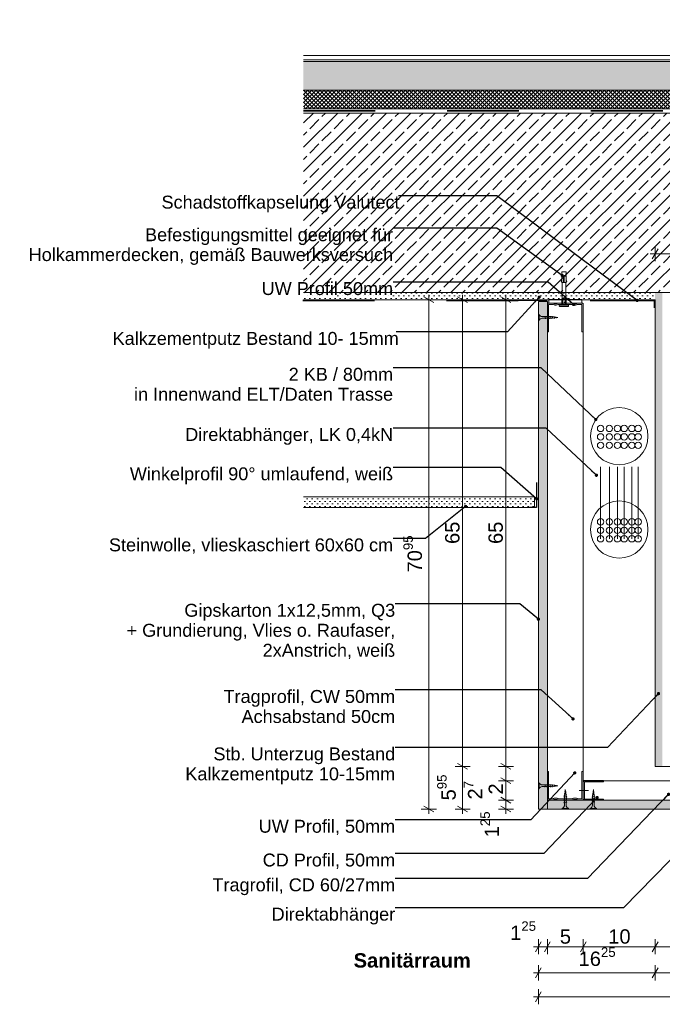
# Model space of a CAD drawing. Header units: metres. Extents: x -0.7 to 35.4, y 5.7 to 9.1.
# Tile 24 of 47: x 17.2 to 18.1, y 5.8 to 7.1. Entities that reach past the tile are written whole.
import ezdxf

# ---------------------------------------------------------------- set-up
doc = ezdxf.new("R2010")
doc.units = ezdxf.units.M
doc.header["$MEASUREMENT"] = 0
for name, pattern in [('Punktlinie eng', [0.0075, 0.0025, -0.005]), ('Strichlinie eng', [0.023, 0.015, -0.008]), ('VERDECKT', [0.005625, 0.00375, -0.001875]), ('Wipeout_Contour', [1, 0, -1])]:
    doc.linetypes.add(name, pattern=pattern)
for name, color, linetype in [('152 - Bemaßung_ Beschriftung.Ausbau', 7, 'Continuous'), ('301 - Elemente.Linie', 7, 'Continuous'), ('603 - Struktur.Bodenplatte_ Decke Roh', 7, 'Continuous'), ('608 - Struktur.Träger', 7, 'Continuous'), ('650 - Abdeckung.Fußboden Aufbau', 7, 'Continuous'), ('653 - Abdeckung.TB Verkofferung', 7, 'Continuous'), ('Neubau_152 - Bemaßung_ Beschriftung.Ausbau', 7, 'Continuous'), ('Neubau_301 - Elemente.Linie', 7, 'Continuous'), ('Neubau_651 - Abdeckung.Decke abgehängt_ bekleidet', 7, 'Continuous'), ('Neubau_653 - Abdeckung.TB Verkofferung', 7, 'Continuous'), ('Neubau_660 - Unterkonstruktion.Trockenbau', 7, 'Continuous')]:
    doc.layers.add(name, color=color, linetype=linetype)
doc.styles.add('ERSTELLTER_STIL_1', font='txt')
doc.styles.add('ERSTELLTER_STIL_2', font='txt')
doc.dimstyles.new('ERSTELLTER_STIL__1', dxfattribs={"dimtxt": 0.02, "dimasz": 0.01064, "dimexe": 0.18, "dimexo": 0.0625, "dimgap": 0, "dimtad": 1, "dimtih": 1, "dimtoh": 1, "dimzin": 0, "dimdsep": 46, "dimtxsty": 'ERSTELLTER_STIL_1', "dimblk": 'ARROWHEAD_2', "dimblk1": 'ARROWHEAD_2', "dimblk2": 'ARROWHEAD_2', "dimcen": 0.09, "dimse1": 1, "dimse2": 1, "dimclrd": 7, "dimclre": 7, "dimclrt": 7, "dimazin": 0, "dimtfac": 1, "dimtdec": 4, "dimtmove": 0, "dimatfit": 3, "dimfxl": 1, "dimtolj": 1, "dimtzin": 0, "dimarcsym": 0})
doc.dimstyles.new('ERSTELLTER_STIL__2', dxfattribs={"dimtxt": 0.02, "dimasz": 0.01064, "dimexe": 0.18, "dimexo": 0.0625, "dimgap": 0, "dimtad": 1, "dimzin": 0, "dimdsep": 46, "dimtxsty": 'ERSTELLTER_STIL_1', "dimblk": 'ARROWHEAD_2', "dimblk1": 'ARROWHEAD_2', "dimblk2": 'ARROWHEAD_2', "dimcen": 0.09, "dimse1": 1, "dimse2": 1, "dimclrd": 7, "dimclre": 7, "dimclrt": 7, "dimazin": 0, "dimtfac": 1, "dimtdec": 4, "dimtmove": 0, "dimatfit": 3, "dimfxl": 1, "dimtolj": 1, "dimtzin": 0, "dimarcsym": 0})
doc.dimstyles.new('ERSTELLTER_STIL__3', dxfattribs={"dimtxt": 0.18, "dimasz": 0.00912, "dimexe": 0.18, "dimexo": 0.0625, "dimgap": 0, "dimtad": 0, "dimtih": 1, "dimtoh": 1, "dimdec": 4, "dimzin": 0, "dimdsep": 46, "dimcen": 0.09, "dimadec": 0, "dimazin": 0, "dimtfac": 1, "dimtdec": 4, "dimtmove": 0, "dimatfit": 3, "dimldrblk": 'ARROWHEAD_11', "dimfxl": 1, "dimtolj": 1, "dimtzin": 0, "dimarcsym": 0})
pattern_1 = [(45, (12.8633893, 0.4), (-0.003535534, 0.003535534), [0, -0.005])]

# ---------------------------------------------------------------- blocks, each defined once
blk = doc.blocks.new('*D125', base_point=(12.8634, 0.4))
at = {"layer": '152 - Bemaßung_ Beschriftung.Ausbau', "color": 7, "linetype": 'Continuous', "lineweight": 5}
for p, q in [((18.0534, 6.8085), (18.0534, 6.8295)), ((18.2734, 6.8085), (18.2734, 6.8295)), ((18.0465, 6.819), (18.0534, 6.819)), ((18.0574, 6.826), (18.0493, 6.812)), ((18.0534, 6.819), (18.2734, 6.819)), ((18.2774, 6.826), (18.2693, 6.812))]:
    blk.add_line(p, q, dxfattribs=at)
at = {"color": 254, "linetype": 'Wipeout_Contour', "lineweight": 0, "ltscale": 77.649195}
blk.add_wipeout([(18.1444, 6.8192), (18.1823, 6.8192), (18.1823, 6.8467), (18.1444, 6.8467)], dxfattribs=at).dxf.layer = '152 - Bemaßung_ Beschriftung.Ausbau'
at = {"layer": '152 - Bemaßung_ Beschriftung.Ausbau', "color": 7, "lineweight": 5, "insert": (18.1482, 6.823), "char_height": 0.02, "attachment_point": 7, "style": 'ERSTELLTER_STIL_1'}
blk.add_mtext('\\A1;{\\pql;\\fArial|b0|i0|c0|p38;22}', dxfattribs=at)
blk = doc.blocks.new('ARROWHEAD_2')
at = {"color": 0, "linetype": 'Continuous', "lineweight": 0}
for p, q in [((0, 0), (-1, 0)), ((-0.38, -0.66), (0.38, 0.66))]:
    blk.add_line(p, q, dxfattribs=at)
blk = doc.blocks.new('*D133', base_point=(12.8634, 0.4))
at = {"layer": '152 - Bemaßung_ Beschriftung.Ausbau', "color": 7, "linetype": 'Continuous', "lineweight": 5}
for p, q in [((17.8387, 6.062), (17.8527, 6.054)), ((17.8562, 6.058), (17.8352, 6.058)), ((17.8387, 6.0495), (17.8527, 6.0415)), ((17.8457, 6.0455), (17.8457, 6.058)), ((17.8562, 6.0455), (17.8352, 6.0455)), ((17.8457, 6.0387), (17.8457, 6.0455))]:
    blk.add_line(p, q, dxfattribs=at)
at = {"layer": '152 - Bemaßung_ Beschriftung.Ausbau', "color": 7, "lineweight": 5, "insert": (17.8419, 6.0062), "char_height": 0.02, "attachment_point": 7, "rotation": 90, "style": 'ERSTELLTER_STIL_1'}
blk.add_mtext('\\A1;{\\pql;\\fArial|b0|i0|c0|p38;1\\fArial|b0|i0|c0|p38;\\A1{\\H.66x;\\S25^  ;}}', dxfattribs=at)
blk = doc.blocks.new('*D134', base_point=(12.8634, 0.4))
at = {"layer": '152 - Bemaßung_ Beschriftung.Ausbau', "color": 7, "linetype": 'Continuous', "lineweight": 5}
for p, q in [((17.8387, 6.089), (17.8527, 6.081)), ((17.8562, 6.085), (17.8352, 6.085)), ((17.8457, 6.058), (17.8457, 6.085)), ((17.8387, 6.062), (17.8527, 6.054)), ((17.8562, 6.058), (17.8352, 6.058))]:
    blk.add_line(p, q, dxfattribs=at)
at = {"layer": '152 - Bemaßung_ Beschriftung.Ausbau', "color": 7, "lineweight": 5, "char_height": 0.02, "attachment_point": 7, "rotation": 90, "style": 'ERSTELLTER_STIL_1'}
for s, insert in [('\\A1;{\\pql;\\fArial|b0|i0|c0|p38;2\\fArial|b0|i0|c0|p38;\\A1{\\H.66x;\\S7^  ;}}', (17.8187, 6.0589)), ('\\A1;{\\pql;\\fArial|b0|i0|c0|p38;2}', (17.8417, 6.0658))]:
    blk.add_mtext(s, dxfattribs=dict(at, insert=insert))
blk = doc.blocks.new('*D135', base_point=(12.8634, 0.4))
at = {"layer": '152 - Bemaßung_ Beschriftung.Ausbau', "color": 7, "linetype": 'Continuous', "lineweight": 5}
for p, q in [((17.8562, 6.105), (17.8352, 6.105)), ((17.8387, 6.109), (17.8527, 6.101)), ((17.8457, 6.085), (17.8457, 6.105)), ((17.8387, 6.089), (17.8527, 6.081)), ((17.8562, 6.085), (17.8352, 6.085))]:
    blk.add_line(p, q, dxfattribs=at)
blk = doc.blocks.new('*D136', base_point=(12.8634, 0.4))
at = {"layer": '152 - Bemaßung_ Beschriftung.Ausbau', "color": 7, "linetype": 'Continuous', "lineweight": 5}
for p, q in [((17.8457, 6.755), (17.8457, 6.7618)), ((17.8562, 6.755), (17.8352, 6.755)), ((17.8527, 6.751), (17.8387, 6.759)), ((17.8457, 6.105), (17.8457, 6.755)), ((17.8562, 6.105), (17.8352, 6.105)), ((17.8387, 6.109), (17.8527, 6.101))]:
    blk.add_line(p, q, dxfattribs=at)
at = {"layer": '152 - Bemaßung_ Beschriftung.Ausbau', "color": 7, "lineweight": 5, "insert": (17.8417, 6.4148), "char_height": 0.02, "attachment_point": 7, "rotation": 90, "style": 'ERSTELLTER_STIL_1'}
blk.add_mtext('\\A1;{\\pql;\\fArial|b0|i0|c0|p38;65}', dxfattribs=at)
blk = doc.blocks.new('*D137', base_point=(12.8634, 0.4))
at = {"layer": '152 - Bemaßung_ Beschriftung.Ausbau', "color": 7, "linetype": 'Continuous', "lineweight": 5}
for p, q in [((17.7959, 6.105), (17.7749, 6.105)), ((17.7784, 6.109), (17.7924, 6.101)), ((17.7854, 6.0455), (17.7854, 6.105)), ((17.7784, 6.0495), (17.7924, 6.0415)), ((17.7959, 6.0455), (17.7749, 6.0455)), ((17.7854, 6.0387), (17.7854, 6.0455))]:
    blk.add_line(p, q, dxfattribs=at)
at = {"layer": '152 - Bemaßung_ Beschriftung.Ausbau', "color": 7, "lineweight": 5, "insert": (17.7817, 6.0576), "char_height": 0.02, "attachment_point": 7, "rotation": 90, "style": 'ERSTELLTER_STIL_1'}
blk.add_mtext('\\A1;{\\pql;\\fArial|b0|i0|c0|p38;5\\fArial|b0|i0|c0|p38;\\A1{\\H.66x;\\S95^  ;}}', dxfattribs=at)
blk = doc.blocks.new('*D138', base_point=(12.8634, 0.4))
at = {"layer": '152 - Bemaßung_ Beschriftung.Ausbau', "color": 7, "linetype": 'Continuous', "lineweight": 5}
for p, q in [((17.7854, 6.755), (17.7854, 6.7618)), ((17.7959, 6.755), (17.7749, 6.755)), ((17.7924, 6.751), (17.7784, 6.759)), ((17.7854, 6.105), (17.7854, 6.755)), ((17.7959, 6.105), (17.7749, 6.105)), ((17.7784, 6.109), (17.7924, 6.101))]:
    blk.add_line(p, q, dxfattribs=at)
at = {"layer": '152 - Bemaßung_ Beschriftung.Ausbau', "color": 7, "lineweight": 5, "insert": (17.7814, 6.4148), "char_height": 0.02, "attachment_point": 7, "rotation": 90, "style": 'ERSTELLTER_STIL_1'}
blk.add_mtext('\\A1;{\\pql;\\fArial|b0|i0|c0|p38;65}', dxfattribs=at)
blk = doc.blocks.new('*D139', base_point=(12.8634, 0.4))
at = {"layer": '152 - Bemaßung_ Beschriftung.Ausbau', "color": 7, "linetype": 'Continuous', "lineweight": 5}
for p, q in [((17.7384, 6.755), (17.7384, 6.7618)), ((17.7489, 6.755), (17.7279, 6.755)), ((17.7454, 6.751), (17.7314, 6.759)), ((17.7384, 6.0455), (17.7384, 6.755)), ((17.7314, 6.0495), (17.7454, 6.0415)), ((17.7489, 6.0455), (17.7279, 6.0455)), ((17.7384, 6.0387), (17.7384, 6.0455))]:
    blk.add_line(p, q, dxfattribs=at)
at = {"layer": '152 - Bemaßung_ Beschriftung.Ausbau', "color": 7, "lineweight": 5, "insert": (17.7347, 6.3751), "char_height": 0.02, "attachment_point": 7, "rotation": 90, "style": 'ERSTELLTER_STIL_1'}
blk.add_mtext('\\A1;{\\pql;\\fArial|b0|i0|c0|p38;70\\fArial|b0|i0|c0|p38;\\A1{\\H.66x;\\S95^  ;}}', dxfattribs=at)
blk = doc.blocks.new('*D140', base_point=(12.8634, 0.4))
at = {"layer": '152 - Bemaßung_ Beschriftung.Ausbau', "color": 7, "linetype": 'Continuous', "lineweight": 5}
for p, q in [((17.8949, 5.8608), (17.8868, 5.8468)), ((17.8909, 5.8433), (17.8909, 5.8643)), ((17.9074, 5.8608), (17.8993, 5.8468)), ((17.9034, 5.8433), (17.9034, 5.8643)), ((17.884, 5.8538), (17.8909, 5.8538)), ((17.8909, 5.8538), (17.9034, 5.8538))]:
    blk.add_line(p, q, dxfattribs=at)
at = {"layer": '152 - Bemaßung_ Beschriftung.Ausbau', "color": 7, "lineweight": 5, "insert": (17.8516, 5.8575), "char_height": 0.02, "attachment_point": 7, "style": 'ERSTELLTER_STIL_1'}
blk.add_mtext('\\A1;{\\pql;\\fArial|b0|i0|c0|p38;1\\fArial|b0|i0|c0|p38;\\A1{\\H.66x;\\S25^  ;}}', dxfattribs=at)
blk = doc.blocks.new('*D141', base_point=(12.8634, 0.4))
at = {"layer": '152 - Bemaßung_ Beschriftung.Ausbau', "color": 7, "linetype": 'Continuous', "lineweight": 5}
for p, q in [((17.9074, 5.8608), (17.8993, 5.8468)), ((17.9034, 5.8433), (17.9034, 5.8643)), ((17.9574, 5.8608), (17.9493, 5.8468)), ((17.9534, 5.8433), (17.9534, 5.8643)), ((17.9034, 5.8538), (17.9534, 5.8538))]:
    blk.add_line(p, q, dxfattribs=at)
at = {"layer": '152 - Bemaßung_ Beschriftung.Ausbau', "color": 7, "lineweight": 5, "insert": (17.9208, 5.8578), "char_height": 0.02, "attachment_point": 7, "style": 'ERSTELLTER_STIL_1'}
blk.add_mtext('\\A1;{\\pql;\\fArial|b0|i0|c0|p38;5}', dxfattribs=at)
blk = doc.blocks.new('*D142', base_point=(12.8634, 0.4))
at = {"layer": '152 - Bemaßung_ Beschriftung.Ausbau', "color": 7, "linetype": 'Continuous', "lineweight": 5}
for p, q in [((17.9574, 5.8608), (17.9493, 5.8468)), ((17.9534, 5.8433), (17.9534, 5.8643)), ((18.0574, 5.8608), (18.0493, 5.8468)), ((18.0534, 5.8433), (18.0534, 5.8643)), ((17.9534, 5.8538), (18.0534, 5.8538))]:
    blk.add_line(p, q, dxfattribs=at)
at = {"layer": '152 - Bemaßung_ Beschriftung.Ausbau', "color": 7, "lineweight": 5, "insert": (17.9882, 5.8578), "char_height": 0.02, "attachment_point": 7, "style": 'ERSTELLTER_STIL_1'}
blk.add_mtext('\\A1;{\\pql;\\fArial|b0|i0|c0|p38;10}', dxfattribs=at)
blk = doc.blocks.new('*D143', base_point=(12.8634, 0.4))
at = {"layer": '152 - Bemaßung_ Beschriftung.Ausbau', "color": 7, "linetype": 'Continuous', "lineweight": 5}
for p, q in [((18.0574, 5.8608), (18.0493, 5.8468)), ((18.0534, 5.8433), (18.0534, 5.8643)), ((18.2774, 5.8608), (18.2693, 5.8468)), ((18.2734, 5.8433), (18.2734, 5.8643)), ((18.0534, 5.8538), (18.2734, 5.8538))]:
    blk.add_line(p, q, dxfattribs=at)
at = {"layer": '152 - Bemaßung_ Beschriftung.Ausbau', "color": 7, "lineweight": 5, "insert": (18.1482, 5.8578), "char_height": 0.02, "attachment_point": 7, "style": 'ERSTELLTER_STIL_1'}
blk.add_mtext('\\A1;{\\pql;\\fArial|b0|i0|c0|p38;22}', dxfattribs=at)
blk = doc.blocks.new('*D145', base_point=(12.8634, 0.4))
at = {"layer": '152 - Bemaßung_ Beschriftung.Ausbau', "color": 7, "linetype": 'Continuous', "lineweight": 5}
for p, q in [((17.884, 5.8175), (17.8909, 5.8175)), ((17.8949, 5.8245), (17.8868, 5.8105)), ((17.8909, 5.807), (17.8909, 5.828)), ((17.8909, 5.8175), (18.0534, 5.8175)), ((18.0574, 5.8245), (18.0493, 5.8105)), ((18.0534, 5.807), (18.0534, 5.828))]:
    blk.add_line(p, q, dxfattribs=at)
at = {"layer": '152 - Bemaßung_ Beschriftung.Ausbau', "color": 7, "lineweight": 5, "insert": (17.9469, 5.8212), "char_height": 0.02, "attachment_point": 7, "style": 'ERSTELLTER_STIL_1'}
blk.add_mtext('\\A1;{\\pql;\\fArial|b0|i0|c0|p38;16\\fArial|b0|i0|c0|p38;\\A1{\\H.66x;\\S25^  ;}}', dxfattribs=at)
blk = doc.blocks.new('*D146', base_point=(12.8634, 0.4))
at = {"layer": '152 - Bemaßung_ Beschriftung.Ausbau', "color": 7, "linetype": 'Continuous', "lineweight": 5}
for p, q in [((18.0574, 5.8245), (18.0493, 5.8105)), ((18.0534, 5.807), (18.0534, 5.828)), ((18.0534, 5.8175), (18.2734, 5.8175)), ((18.2774, 5.8245), (18.2693, 5.8105)), ((18.2734, 5.807), (18.2734, 5.828))]:
    blk.add_line(p, q, dxfattribs=at)
at = {"layer": '152 - Bemaßung_ Beschriftung.Ausbau', "color": 7, "lineweight": 5, "insert": (18.1482, 5.8215), "char_height": 0.02, "attachment_point": 7, "style": 'ERSTELLTER_STIL_1'}
blk.add_mtext('\\A1;{\\pql;\\fArial|b0|i0|c0|p38;22}', dxfattribs=at)
blk = doc.blocks.new('*D148', base_point=(12.8634, 0.4))
at = {"layer": '152 - Bemaßung_ Beschriftung.Ausbau', "color": 7, "linetype": 'Continuous', "lineweight": 5}
for p, q in [((17.8949, 5.7911), (17.8868, 5.7771)), ((17.8909, 5.7736), (17.8909, 5.7946)), ((18.6193, 5.7771), (18.6274, 5.7911)), ((18.6234, 5.7736), (18.6234, 5.7946)), ((17.884, 5.7841), (17.8909, 5.7841)), ((17.8909, 5.7841), (18.6234, 5.7841)), ((18.6234, 5.7841), (18.6302, 5.7841))]:
    blk.add_line(p, q, dxfattribs=at)
at = {"layer": '152 - Bemaßung_ Beschriftung.Ausbau', "color": 7, "lineweight": 5, "insert": (18.2319, 5.7878), "char_height": 0.02, "attachment_point": 7, "style": 'ERSTELLTER_STIL_1'}
blk.add_mtext('\\A1;{\\pql;\\fArial|b0|i0|c0|p38;73\\fArial|b0|i0|c0|p38;\\A1{\\H.66x;\\S25^  ;}}', dxfattribs=at)
blk = doc.blocks.new('ARROWHEAD_11')
at = {"color": 0, "linetype": 'Continuous', "lineweight": 0}
blk.add_line((0, 0), (-1, 0), dxfattribs=at)
at = {"color": 0, "linetype": 'Continuous', "lineweight": 0, "const_width": 0.25, "flags": 128}
blk.add_lwpolyline([(-0.125, 0, 1), (0.125, 0, 1)], format="xyb", close=True, dxfattribs=at)

msp = doc.modelspace()

# ---------------------------------------------------------------- hatches: boundary and pattern name
at = {"layer": '603 - Struktur.Bodenplatte_ Decke Roh', "linetype": 'Continuous', "lineweight": 5}
h = msp.add_hatch(dxfattribs=at)
h.set_pattern_fill('Beton__Stahlbeton_0005', style=0, pattern_type=2)
h.set_pattern_definition([(45, (12.86339, 0.4), (-0.01697056, 0.01697056), []), (45, (12.854904, 0.408485), (-0.01697056, 0.01697056), [0.018, -0.006])])
h.paths.add_polyline_path([(19.2234, 7.015), (17.5639, 7.015), (17.5639, 6.765), (18.0534, 6.765), (18.2734, 6.765), (18.6534, 6.765), (18.8734, 6.765), (19.2234, 6.765)])
h = msp.add_hatch(dxfattribs=at)
h.set_pattern_fill('Gips_0005', style=0, pattern_type=2)
h.set_pattern_definition(pattern_1)
h.paths.add_polyline_path([(17.5639, 6.765), (17.5639, 6.755), (18.0534, 6.755), (18.0534, 6.765)])
at = {"layer": '608 - Struktur.Träger', "linetype": 'Continuous', "lineweight": 5}
h = msp.add_hatch(dxfattribs=at)
h.set_pattern_fill('Gips_0005', style=0, pattern_type=2)
h.set_pattern_definition(pattern_1)
h.paths.add_polyline_path([(18.0534, 6.765), (18.0534, 6.105), (18.0634, 6.105), (18.0634, 6.115), (18.0634, 6.765)])
at = {"layer": '650 - Abdeckung.Fußboden Aufbau', "linetype": 'Continuous', "lineweight": 5}
h = msp.add_hatch(dxfattribs=at)
h.set_pattern_fill('Beton__unbewehrt_0005', color=1, style=0, pattern_type=2)
h.set_pattern_definition([(45, (12.863389, 0.4), (-0.007071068, 0.007071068), [0.0075, -0.0025]), (45, (12.863389, 0.407071), (-0.007071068, 0.007071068), [0.0075, -0.0025])])
h.paths.add_polyline_path([(18.6134, 7.087), (18.6134, 7.047), (17.5639, 7.047), (17.5639, 7.087)])
h = msp.add_hatch(dxfattribs=at)
h.set_pattern_fill('Dämmung__hart_2_0005', color=1, style=0, pattern_type=2)
h.set_pattern_definition([(45, (12.8633893, 0.4), (-0.0028284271, 0.0028284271), []), (135, (12.8633893, 0.4), (0.0028284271, 0.0028284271), [])])
h.paths.add_polyline_path([(18.6134, 7.047), (18.6134, 7.021), (17.5639, 7.021), (17.5639, 7.047)])
at = {"layer": 'Neubau_651 - Abdeckung.Decke abgehängt_ bekleidet', "linetype": 'Continuous', "lineweight": 5}
h = msp.add_hatch(dxfattribs=at)
h.set_pattern_fill('Gips_0005', style=0, pattern_type=2)
h.set_pattern_definition(pattern_1)
h.paths.add_polyline_path([(17.5639, 6.4655), (17.8855, 6.4655), (17.8855, 6.4805), (17.5639, 6.4805)])
at = {"layer": 'Neubau_653 - Abdeckung.TB Verkofferung', "linetype": 'Continuous', "lineweight": 5}
h = msp.add_hatch(dxfattribs=at)
h.set_pattern_fill('Gips_0005', style=0, pattern_type=2)
h.set_pattern_definition(pattern_1)
h.paths.add_polyline_path([(17.8909, 6.7526), (17.8909, 6.0455), (17.9034, 6.0455), (17.9034, 6.7526)])
h = msp.add_hatch(dxfattribs=at)
h.set_pattern_fill('Gips_0005', style=0, pattern_type=2)
h.set_pattern_definition(pattern_1)
h.paths.add_polyline_path([(17.9034, 6.0455), (18.6184, 6.0455), (18.6184, 6.058), (17.9534, 6.058), (17.9034, 6.058)])

# ---------------------------------------------------------------- linework, layer by layer
at = {"layer": '301 - Elemente.Linie', "color": 1, "linetype": 'Continuous', "lineweight": 5}
for p, q in [((17.9235, 6.7878), (17.926, 6.7878)), ((17.926, 6.7788), (17.927, 6.7788)), ((17.927, 6.7878), (17.9295, 6.7878)), ((17.9242, 6.752), (17.9242, 6.751)), ((17.925, 6.7473), (17.925, 6.7548)), ((17.9272, 6.752), (17.9272, 6.751)), ((17.928, 6.7548), (17.928, 6.7473))]:
    msp.add_line(p, q, dxfattribs=at)
at = {"layer": '301 - Elemente.Linie', "color": 1, "linetype": 'VERDECKT', "lineweight": 5}
for p, q in [((17.9264, 6.0623), (17.9267, 6.0625)), ((17.9264, 6.0623), (17.9267, 6.062)), ((17.9266, 6.0649), (17.9269, 6.065)), ((17.9266, 6.0649), (17.9269, 6.0645)), ((17.9267, 6.062), (17.9301, 6.0631)), ((17.9269, 6.0645), (17.9297, 6.0655)), ((17.9271, 6.0674), (17.9274, 6.0676)), ((17.9271, 6.0674), (17.9274, 6.0671)), ((17.9272, 6.0637), (17.9274, 6.0647)), ((17.9272, 6.0627), (17.9272, 6.0637)), ((17.9272, 6.0601), (17.9272, 6.0622)), ((17.9274, 6.0671), (17.9293, 6.0677)), ((17.9274, 6.0652), (17.9277, 6.0672)), ((17.9275, 6.0699), (17.9278, 6.0701)), ((17.9275, 6.0699), (17.9278, 6.0696)), ((17.9277, 6.0677), (17.928, 6.0696)), ((17.9278, 6.0696), (17.929, 6.07)), ((17.9281, 6.0701), (17.9284, 6.0727)), ((17.9287, 6.0703), (17.9284, 6.0727)), ((17.9289, 6.0681), (17.9287, 6.0699)), ((17.9293, 6.0701), (17.929, 6.0705)), ((17.9293, 6.0701), (17.929, 6.07)), ((17.9292, 6.0658), (17.929, 6.0676)), ((17.9297, 6.0679), (17.9293, 6.0682)), ((17.9297, 6.0679), (17.9293, 6.0677)), ((17.9295, 6.0637), (17.9293, 6.0654)), ((17.9295, 6.0637), (17.9295, 6.0634)), ((17.9295, 6.0629), (17.9295, 6.0608)), ((17.93, 6.0657), (17.9297, 6.066)), ((17.93, 6.0657), (17.9297, 6.0655)), ((17.9304, 6.0633), (17.9301, 6.0636)), ((17.9304, 6.0633), (17.9301, 6.0631)), ((17.9264, 6.0597), (17.9267, 6.0599)), ((17.9264, 6.0597), (17.9267, 6.0594)), ((17.9264, 6.0571), (17.9267, 6.0573)), ((17.9264, 6.0571), (17.9267, 6.0568)), ((17.9264, 6.0545), (17.9267, 6.0547)), ((17.9264, 6.0545), (17.9267, 6.0542)), ((17.9267, 6.0594), (17.9301, 6.0605)), ((17.9267, 6.0568), (17.9301, 6.0579)), ((17.9267, 6.0542), (17.9301, 6.0553)), ((17.9272, 6.0575), (17.9272, 6.0596)), ((17.9272, 6.0549), (17.9272, 6.057)), ((17.9272, 6.051), (17.9272, 6.0544)), ((17.9295, 6.0603), (17.9295, 6.0582)), ((17.9295, 6.0577), (17.9295, 6.0556)), ((17.9295, 6.0551), (17.9295, 6.051)), ((17.9304, 6.0607), (17.9301, 6.061)), ((17.9304, 6.0607), (17.9301, 6.0605)), ((17.9304, 6.0581), (17.9301, 6.0584)), ((17.9304, 6.0581), (17.9301, 6.0579)), ((17.9304, 6.0555), (17.9301, 6.0558)), ((17.9304, 6.0555), (17.9301, 6.0553)), ((17.9241, 6.0455), (17.9241, 6.0465)), ((17.9326, 6.0465), (17.9241, 6.0465)), ((17.9326, 6.0455), (17.9241, 6.0455)), ((17.9326, 6.0455), (17.9326, 6.0465))]:
    msp.add_line(p, q, dxfattribs=at)
at = {"layer": '301 - Elemente.Linie', "color": 92, "linetype": 'Strichlinie eng', "lineweight": 35, "true_color": 0x00be00, "flags": 128}
for points in [[(17.5639, 7.018), (18.6234, 7.018), (18.6234, 7.145)], [(17.5629, 6.754), (18.0526, 6.754), (18.0526, 6.704)]]:
    msp.add_lwpolyline(points, dxfattribs=at)
at = {"layer": '301 - Elemente.Linie', "color": 1, "linetype": 'Continuous', "lineweight": 5}
for points in [[(17.924, 6.7888), (17.9235, 6.7938), (17.9295, 6.7938), (17.929, 6.7888)], [(17.9235, 6.7798), (17.9225, 6.78), (17.9235, 6.7828)], [(17.9295, 6.7798), (17.9305, 6.78), (17.9295, 6.7828)]]:
    msp.add_lwpolyline(points, dxfattribs=at)
for points in [[(17.9235, 6.7888), (17.926, 6.7888), (17.926, 6.7788), (17.9235, 6.7788)], [(17.927, 6.7788), (17.9295, 6.7788), (17.9295, 6.7888), (17.927, 6.7888)]]:
    msp.add_lwpolyline(points, close=True, dxfattribs=at)
at = {"layer": '301 - Elemente.Linie', "color": 1, "linetype": 'Continuous', "lineweight": 5, "flags": 128}
for points in [[(17.9235, 6.7473), (17.9235, 6.7548), (17.924, 6.758), (17.924, 6.7788)], [(17.9295, 6.7473), (17.9295, 6.7548), (17.929, 6.758), (17.929, 6.7788)]]:
    msp.add_lwpolyline(points, dxfattribs=at)
at = {"layer": '301 - Elemente.Linie', "color": 1, "linetype": 'Continuous', "lineweight": 5}
msp.add_lwpolyline([(17.9205, 6.7457), (17.9235, 6.7455, 0.038322), (17.9296, 6.7455), (17.9326, 6.7457, 0.39195), (17.933, 6.7462), (17.933, 6.7468, 0.414214), (17.9325, 6.7473), (17.9205, 6.7473, 0.414214), (17.92, 6.7468), (17.92, 6.7462, 0.39195)], format="xyb", close=True, dxfattribs=at)
at = {"layer": '301 - Elemente.Linie', "color": 1, "linetype": 'Continuous', "lineweight": 5, "flags": 128}
msp.add_lwpolyline([(17.924, 6.758), (17.925, 6.7548), (17.9263, 6.7578, -0.659396), (17.9268, 6.7578), (17.928, 6.7548), (17.929, 6.758)], format="xyb", dxfattribs=at)
at = {"layer": '301 - Elemente.Linie', "color": 1, "linetype": 'VERDECKT', "lineweight": 5}
for centre, start, end in [((17.9223, 6.0511), 291.3837, 359.0609), ((17.9344, 6.0511), 180.9392, 248.6164)]:
    msp.add_arc(centre, 0.00492, start, end, dxfattribs=at)
at = {"layer": '603 - Struktur.Bodenplatte_ Decke Roh', "color": 1, "linetype": 'Continuous', "lineweight": 13}
for p, q in [((18.6234, 7.021), (17.5639, 7.021)), ((18.6234, 7.015), (17.5639, 7.015))]:
    msp.add_line(p, q, dxfattribs=at)
at = {"layer": '603 - Struktur.Bodenplatte_ Decke Roh', "color": 7, "linetype": 'Continuous', "lineweight": 13}
msp.add_line((18.6234, 7.015), (17.5639, 7.015), dxfattribs=at)
at = {"layer": '603 - Struktur.Bodenplatte_ Decke Roh', "color": 7, "linetype": 'Continuous', "lineweight": 5}
msp.add_line((17.9139, 6.755), (17.5639, 6.755), dxfattribs=at)
at = {"layer": '603 - Struktur.Bodenplatte_ Decke Roh', "color": 7, "linetype": 'Continuous', "lineweight": 13, "flags": 128}
msp.add_lwpolyline([(19.2234, 6.765), (18.8734, 6.765), (18.8634, 6.765), (18.6634, 6.765), (18.6534, 6.765), (18.2734, 6.765), (18.2634, 6.765), (18.0634, 6.765), (18.0534, 6.765), (17.5639, 6.765)], dxfattribs=at)
at = {"layer": '603 - Struktur.Bodenplatte_ Decke Roh', "color": 7, "linetype": 'Continuous', "lineweight": 5, "flags": 128}
msp.add_lwpolyline([(18.0534, 6.755), (17.9534, 6.755), (17.9264, 6.755), (17.9139, 6.755)], dxfattribs=at)
at = {"layer": '608 - Struktur.Träger', "color": 7, "linetype": 'Continuous', "lineweight": 5}
for p, q in [((18.0534, 6.755), (18.0534, 6.105)), ((18.0534, 6.105), (18.2734, 6.105))]:
    msp.add_line(p, q, dxfattribs=at)
at = {"layer": '650 - Abdeckung.Fußboden Aufbau', "color": 1, "linetype": 'Continuous', "lineweight": 13}
for p, q in [((17.5639, 7.095), (18.6134, 7.095)), ((17.5639, 7.089), (18.6134, 7.089)), ((17.5639, 7.087), (18.6134, 7.087)), ((17.5639, 7.047), (18.6134, 7.047))]:
    msp.add_line(p, q, dxfattribs=at)
at = {"layer": '653 - Abdeckung.TB Verkofferung', "color": 1, "linetype": 'Continuous', "lineweight": 13}
msp.add_line((17.8632, 6.754), (17.9032, 6.754), dxfattribs=at)
at = {"layer": '653 - Abdeckung.TB Verkofferung', "color": 92, "linetype": 'Punktlinie eng', "lineweight": 18, "true_color": 0x00be00, "flags": 128}
for points in [[(17.9775, 6.422), (17.9775, 6.5757)], [(17.9897, 6.422), (17.9897, 6.5757)], [(18.0009, 6.422), (18.0009, 6.5757)], [(18.0104, 6.422), (18.0104, 6.5757)], [(18.0209, 6.422), (18.0209, 6.5757)], [(18.0298, 6.422), (18.0298, 6.5757)]]:
    msp.add_lwpolyline(points, dxfattribs=at)
at = {"layer": '653 - Abdeckung.TB Verkofferung', "color": 1, "linetype": 'Continuous', "lineweight": 9, "flags": 128}
msp.add_lwpolyline([(18.6184, 6.085), (17.9534, 6.085), (17.9534, 6.058), (18.6184, 6.058)], close=True, dxfattribs=at)
msp.add_lwpolyline([(17.9475, 6.0715), (17.9608, 6.0715)], dxfattribs=at)
at = {"layer": '653 - Abdeckung.TB Verkofferung', "color": 92, "linetype": 'Continuous', "lineweight": 13, "true_color": 0x00be00}
for centre in [(17.9775, 6.5757), (17.9897, 6.5757), (18.0009, 6.5757), (18.0104, 6.5757), (18.0209, 6.5757), (18.0298, 6.5757), (17.9775, 6.5639), (17.9775, 6.5522), (17.9897, 6.5639), (17.9897, 6.5522), (18.0009, 6.5639), (18.0009, 6.5522), (18.0104, 6.5639), (18.0104, 6.5522), (18.0209, 6.5639), (18.0209, 6.5522), (18.0298, 6.5639), (18.0298, 6.5522), (17.9775, 6.4456), (17.9897, 6.4456), (18.0009, 6.4456), (18.0104, 6.4456), (18.0209, 6.4456), (18.0298, 6.4456), (17.9775, 6.4338), (17.9897, 6.4338), (18.0009, 6.4338), (18.0104, 6.4338), (18.0209, 6.4338), (18.0298, 6.4338), (17.9775, 6.422), (17.9897, 6.422), (18.0009, 6.422), (18.0104, 6.422), (18.0209, 6.422), (18.0298, 6.422)]:
    msp.add_circle(centre, 0.00445, dxfattribs=at)
at = {"layer": 'Neubau_152 - Bemaßung_ Beschriftung.Ausbau', "color": 1, "linetype": 'Continuous', "lineweight": 9}
for centre in [(18.0034, 6.5649), (18.0034, 6.4349)]:
    msp.add_circle(centre, 0.04, dxfattribs=at)
at = {"layer": 'Neubau_301 - Elemente.Linie', "color": 1, "linetype": 'Continuous', "lineweight": 25, "flags": 128}
msp.add_lwpolyline([(17.8885, 6.5005), (17.8885, 6.4655), (17.8785, 6.4655)], dxfattribs=at)
at = {"layer": 'Neubau_651 - Abdeckung.Decke abgehängt_ bekleidet', "color": 1, "linetype": 'Continuous', "lineweight": 5}
for p, q in [((17.8855, 6.4805), (17.5639, 6.4805)), ((17.8855, 6.4655), (17.5639, 6.4655))]:
    msp.add_line(p, q, dxfattribs=at)
at = {"layer": 'Neubau_653 - Abdeckung.TB Verkofferung', "color": 1, "linetype": 'Continuous', "lineweight": 13, "flags": 128}
for points in [[(17.8909, 6.7526), (17.8909, 6.0455), (17.9034, 6.0455), (17.9034, 6.7526)], [(17.9034, 6.0455), (18.6184, 6.0455), (18.6184, 6.058), (17.9534, 6.058), (17.9034, 6.058)]]:
    msp.add_lwpolyline(points, close=True, dxfattribs=at)
at = {"layer": 'Neubau_653 - Abdeckung.TB Verkofferung', "color": 1, "linetype": 'Continuous', "lineweight": 5, "flags": 128}
for points in [[(17.9534, 6.75), (17.9534, 6.085)], [(17.8855, 6.4805), (17.8855, 6.4655)]]:
    msp.add_lwpolyline(points, dxfattribs=at)
at = {"layer": 'Neubau_660 - Unterkonstruktion.Trockenbau', "color": 1, "linetype": 'Continuous', "lineweight": 5}
for p, q in [((17.8919, 6.726), (17.8919, 6.7345)), ((17.9009, 6.7283), (17.8999, 6.7323)), ((17.9035, 6.7283), (17.9025, 6.7323)), ((17.9061, 6.7283), (17.9051, 6.7323)), ((17.9087, 6.7283), (17.9077, 6.7323)), ((17.911, 6.7286), (17.9102, 6.732)), ((17.9133, 6.729), (17.9127, 6.7316)), ((17.9155, 6.7293), (17.9153, 6.7311)), ((17.8919, 6.0823), (17.8919, 6.0738)), ((17.9009, 6.08), (17.8999, 6.076)), ((17.9035, 6.08), (17.9025, 6.076)), ((17.9061, 6.08), (17.9051, 6.076)), ((17.9087, 6.08), (17.9077, 6.076)), ((17.911, 6.0796), (17.9102, 6.0762)), ((17.9133, 6.0793), (17.9127, 6.0767)), ((17.9155, 6.0789), (17.9153, 6.0772)), ((17.9694, 6.0633), (17.9654, 6.0623)), ((17.969, 6.0657), (17.9656, 6.0649)), ((17.9687, 6.0679), (17.9661, 6.0674)), ((17.9683, 6.0701), (17.9665, 6.0699)), ((17.9694, 6.0607), (17.9654, 6.0597)), ((17.9694, 6.0581), (17.9654, 6.0571)), ((17.9694, 6.0555), (17.9654, 6.0545)), ((17.9716, 6.0465), (17.9631, 6.0465))]:
    msp.add_line(p, q, dxfattribs=at)
at = {"layer": 'Neubau_660 - Unterkonstruktion.Trockenbau', "color": 1, "linetype": 'Continuous', "lineweight": 5, "flags": 128}
for points in [[(17.9034, 6.7103), (17.9034, 6.7483, -0.414214), (17.9054, 6.7503), (17.9109, 6.7503, -0.156603), (17.9129, 6.7496, 0.156603), (17.914, 6.7493), (17.9158, 6.7493, 0.156603), (17.9168, 6.7496, -0.156603), (17.9189, 6.7503), (17.9379, 6.7503, -0.156603), (17.9399, 6.7496, 0.156603), (17.941, 6.7493), (17.9428, 6.7493, 0.156603), (17.9438, 6.7496, -0.156603), (17.9459, 6.7503), (17.9514, 6.7503, -0.414214), (17.9534, 6.7483), (17.9534, 6.7103), (17.9516, 6.7103), (17.9516, 6.7483, 0.414214), (17.9514, 6.7485), (17.9459, 6.7485, 0.156603), (17.9448, 6.7482, -0.156603), (17.9428, 6.7475), (17.941, 6.7475, -0.156603), (17.9389, 6.7482, 0.156603), (17.9379, 6.7485), (17.9189, 6.7485, 0.156603), (17.9178, 6.7482, -0.156603), (17.9158, 6.7475), (17.914, 6.7475, -0.156603), (17.9119, 6.7482, 0.156603), (17.9109, 6.7485), (17.9054, 6.7485, 0.414214), (17.9051, 6.7483), (17.9051, 6.7103)], [(17.9089, 6.7314), (17.8964, 6.7314, -0.304192), (17.8919, 6.7345), (17.8909, 6.7345), (17.8909, 6.726), (17.8919, 6.726, -0.304191), (17.8964, 6.7291), (17.9089, 6.7291), (17.9181, 6.7303)], [(17.9034, 6.098), (17.9034, 6.06, 0.414214), (17.9054, 6.058), (17.9109, 6.058, 0.156603), (17.9129, 6.0587, -0.156603), (17.914, 6.059), (17.9158, 6.059, -0.156603), (17.9168, 6.0587, 0.156603), (17.9189, 6.058), (17.9379, 6.058, 0.156603), (17.9399, 6.0587, -0.156603), (17.941, 6.059), (17.9428, 6.059, -0.156603), (17.9438, 6.0587, 0.156603), (17.9459, 6.058), (17.9514, 6.058, 0.414214), (17.9534, 6.06), (17.9534, 6.098), (17.9516, 6.098), (17.9516, 6.06, -0.414214), (17.9514, 6.0598), (17.9459, 6.0598, -0.156603), (17.9448, 6.0601, 0.156603), (17.9428, 6.0608), (17.941, 6.0608, 0.156603), (17.9389, 6.0601, -0.156603), (17.9379, 6.0598), (17.9189, 6.0598, -0.156603), (17.9178, 6.0601, 0.156603), (17.9158, 6.0608), (17.914, 6.0608, 0.156603), (17.9119, 6.0601, -0.156603), (17.9109, 6.0598), (17.9054, 6.0598, -0.414214), (17.9051, 6.06), (17.9051, 6.098)], [(17.9089, 6.0769), (17.8964, 6.0769, 0.304192), (17.8919, 6.0738), (17.8909, 6.0738), (17.8909, 6.0823), (17.8919, 6.0823, 0.304191), (17.8964, 6.0791), (17.9089, 6.0791), (17.9181, 6.078)], [(17.9814, 6.0578), (17.9554, 6.0578, -0.414214), (17.9534, 6.0598), (17.9534, 6.0833, -0.414214), (17.9554, 6.0853), (17.9814, 6.0853), (17.9814, 6.0835), (17.9554, 6.0835, 0.414214), (17.9551, 6.0833), (17.9551, 6.0598, 0.414214), (17.9554, 6.0595), (17.9814, 6.0595)], [(17.9662, 6.0636), (17.9662, 6.051, -0.304192), (17.9631, 6.0465), (17.9631, 6.0455), (17.9716, 6.0455), (17.9716, 6.0465, -0.304191), (17.9685, 6.051), (17.9685, 6.0636), (17.9674, 6.0727)]]:
    msp.add_lwpolyline(points, format="xyb", close=True, dxfattribs=at)
msp.add_lwpolyline([(17.9514, 6.7503), (17.9514, 6.7553), (17.9054, 6.7553), (17.9054, 6.7503)], close=True, dxfattribs=at)

# ---------------------------------------------------------------- texts
at = {"layer": '152 - Bemaßung_ Beschriftung.Ausbau', "color": 7, "linetype": 'Continuous', "lineweight": 9}
for s, insert, char_height, attachment_point, style in [('\\A1;{\\pql;\\fArial|b0|i0|c0|p38;Schadstoffkapselung\\fArial|b0|i0|c0|p38; \\fArial|b0|i0|c0|p38;Valutect}', (17.3664, 6.8999), 0.018, 1, 'ERSTELLTER_STIL_1'), ('\\A1;{\\pqr;\\fArial|b0|i0|c0|p38;UW\\fArial|b0|i0|c0|p38; Profil \\fArial|b0|i0|c0|p38;50\\fArial|b0|i0|c0|p38;mm}', (17.6887, 6.7795), 0.018, 3, 'ERSTELLTER_STIL_1'), ('\\A1;{\\pql;\\fArial|b0|i0|c0|p38;Kalkzementputz Bestand\\fArial|b0|i0|c0|p38; 10- 15mm}', (17.2983, 6.7101), 0.018, 1, 'ERSTELLTER_STIL_1'), ('\\A1;{\\pqr;\\fArial|b0|i0|c0|p38;Direktabhänger, LK 0,4kN}', (17.6887, 6.5763), 0.018, 3, 'ERSTELLTER_STIL_1'), ('\\A1;{\\pqr;\\fArial|b0|i0|c0|p38;Winkelprofil 90°\\fArial|b0|i0|c0|p38; umlaufend, weiß}', (17.6887, 6.5215), 0.018, 3, 'ERSTELLTER_STIL_1'), ('\\A1;{\\pqr;\\fArial|b0|i0|c0|p38;Steinwolle, vlieskaschiert\\fArial|b0|i0|c0|p38; 60x60 cm}', (17.6887, 6.4225), 0.018, 3, 'ERSTELLTER_STIL_1'), ('\\A1;{\\pqr;\\fArial|b0|i0|c0|p38;UW Profil, 50mm}', (17.6916, 6.0306), 0.018, 3, 'ERSTELLTER_STIL_1'), ('\\A1;{\\pqr;\\fArial|b0|i0|c0|p38;CD\\fArial|b0|i0|c0|p38; Profil, 50mm}', (17.6916, 5.9836), 0.018, 3, 'ERSTELLTER_STIL_1'), ('\\A1;{\\pqr;\\fArial|b0|i0|c0|p38;Trag\\fArial|b0|i0|c0|p38;rofil, \\fArial|b0|i0|c0|p38;CD 60/27\\fArial|b0|i0|c0|p38;mm}', (17.6916, 5.949), 0.018, 3, 'ERSTELLTER_STIL_1'), ('\\A1;{\\pqr;\\fArial|b0|i0|c0|p38;Direktabhänger}', (17.6916, 5.9082), 0.018, 3, 'ERSTELLTER_STIL_1'), ('\\A1;{\\pql;\\fArial|b1|i0|c0|p38;Sanitärraum}', (17.6338, 5.8245), 0.02, 7, 'ERSTELLTER_STIL_2')]:
    msp.add_mtext(s, dxfattribs=dict(at, insert=insert, char_height=char_height, attachment_point=attachment_point, style=style))
at = {"layer": '152 - Bemaßung_ Beschriftung.Ausbau', "color": 7, "linetype": 'Continuous', "lineweight": 9, "char_height": 0.018, "attachment_point": 3, "style": 'ERSTELLTER_STIL_1'}
for s, insert, line_spacing_factor in [('\\A1;{\\pqr;\\fArial|b0|i0|c0|p38;Befestigungsmittel geeignet für\\P\\pqr;\\fArial|b0|i0|c0|p38;Holkammerdecken, gemäß Bauwerksversuch}', (17.6887, 6.8545), 0.921299), ('\\A1;{\\pqr;\\fArial|b0|i0|c0|p38;2 KB / 80mm \\P\\pqr;\\fArial|b0|i0|c0|p38;in Innenwand ELT\\fArial|b0|i0|c0|p38;/Daten Trasse}', (17.6887, 6.6601), 0.9248), ('\\A1;{\\pqr;\\fArial|b0|i0|c0|p38;Gipskarton 1x12,5mm, Q3\\P\\pqr;\\fArial|b0|i0|c0|p38;+ Grundierung, Vlies o. Raufaser, \\P\\pqr;\\fArial|b0|i0|c0|p38;2xAnstrich, weiß}', (17.6916, 6.3314), 0.927842), ('\\A1;{\\pqr;\\fArial|b0|i0|c0|p38;Tragprofil, \\fArial|b0|i0|c0|p38;CW\\fArial|b0|i0|c0|p38; \\fArial|b0|i0|c0|p38;50\\fArial|b0|i0|c0|p38;mm\\P\\pqr;\\fArial|b0|i0|c0|p38;Achsabstand \\fArial|b0|i0|c0|p38;50\\fArial|b0|i0|c0|p38;cm}', (17.6916, 6.2114), 0.930826), ('\\A1;{\\pqr;\\fArial|b0|i0|c0|p38;Stb. Unterzug Bestand\\P\\pql;\\fArial|b0|i0|c0|p38;Kalkzementputz 10-15mm}', (17.6916, 6.1314), 0.9285)]:
    msp.add_mtext(s, dxfattribs=dict(at, insert=insert, line_spacing_factor=line_spacing_factor))

# ---------------------------------------------------------------- dimensions: what is measured, and where the dimension line sits
at = {"layer": '152 - Bemaßung_ Beschriftung.Ausbau', "color": 7, "linetype": 'Continuous', "lineweight": 5}
for base, p1, p2, picture, middle in [((17.7854, 6.105), (17.9034, 6.0455), (18.0534, 6.105), '*D137', (17.7714, 6.0999)), ((17.8457, 6.085), (17.9994, 6.058), (17.9989, 6.085), '*D134', (17.8087, 6.0935)), ((17.8457, 6.105), (17.9989, 6.085), (18.0534, 6.105), '*D135', (17.8317, 6.0734)), ((17.8457, 6.058), (17.9034, 6.0455), (17.9994, 6.058), '*D133', (17.8317, 6.0485))]:
    dim = msp.add_linear_dim(base=base, p1=p1, p2=p2, angle=90, dimstyle='ERSTELLTER_STIL__2', dxfattribs=at)
    dim.commit()
    dim.dimension.update_dxf_attribs({"geometry": picture, "text_midpoint": middle, "dimtype": 160, "text_rotation": 90})
for base, p1, p2, picture, middle in [((18.6234, 5.7841), (17.8909, 6.0522), (18.6234, 6.115), '*D148', (18.2818, 5.7981)), ((18.0534, 5.8175), (17.8909, 6.0522), (18.0534, 6.105), '*D145', (17.9968, 5.8315)), ((18.0534, 5.8538), (17.9534, 6.1013), (18.0534, 6.105), '*D142', (18.0034, 5.8678)), ((18.2734, 5.8538), (18.0534, 6.105), (18.2734, 6.105), '*D143', (18.1634, 5.8678)), ((18.2734, 5.8175), (18.0534, 6.105), (18.2734, 6.105), '*D146', (18.1634, 5.8315)), ((17.9534, 5.8538), (17.9034, 6.0455), (17.9534, 6.1013), '*D141', (17.9284, 5.8678)), ((17.9034, 5.8538), (17.8909, 6.0522), (17.9034, 6.0455), '*D140', (17.8939, 5.8678))]:
    dim = msp.add_linear_dim(base=base, p1=p1, p2=p2, dimstyle='ERSTELLTER_STIL__1', dxfattribs=at)
    dim.commit()
    dim.dimension.update_dxf_attribs({"geometry": picture, "text_midpoint": middle, "dimtype": 160})

# ---------------------------------------------------------------- leaders
at = {"layer": '152 - Bemaßung_ Beschriftung.Ausbau', "color": 7, "linetype": 'Continuous', "lineweight": 9, "annotation_type": 0, "has_hookline": 1, "hookline_direction": 1}
for points, text_width in [([(18.0284, 6.754), (17.8332, 6.8999), (17.6961, 6.8999)], 0.3297), ([(17.924, 6.7888), (17.8332, 6.8545), (17.6887, 6.8545)], 0.5031), ([(17.9399, 6.7483), (17.9046, 6.7795), (17.6887, 6.7795)], 0.1793), ([(17.892, 6.7585), (17.8478, 6.7101), (17.6928, 6.7101)], 0.3945), ([(17.9708, 6.5881), (17.8947, 6.6601), (17.6887, 6.6601)], 0.3576), ([(17.9717, 6.5105), (17.9018, 6.5763), (17.6887, 6.5763)], 0.285), ([(17.8885, 6.4777), (17.8386, 6.5215), (17.6887, 6.5215)], 0.365), ([(17.7896, 6.467), (17.7338, 6.4225), (17.6887, 6.4225)], 0.3924), ([(17.8909, 6.31), (17.8653, 6.3314), (17.6916, 6.3314)], 0.3699), ([(18.0581, 6.2064), (17.9872, 6.1314), (17.6916, 6.1314)], 0.2884), ([(17.9391, 6.1711), (17.8947, 6.2114), (17.6916, 6.2114)], 0.2365), ([(17.9415, 6.0959), (17.8803, 6.0306), (17.6916, 6.0306)], 0.1863), ([(18.0721, 6.0661), (17.9591, 5.949), (17.6916, 5.949)], 0.2519), ([(17.9726, 6.0616), (17.8986, 5.9836), (17.6916, 5.9836)], 0.1814), ([(18.1664, 6.0693), (18.0095, 5.9082), (17.6916, 5.9082)], 0.1702)]:
    msp.add_leader(points, dimstyle='ERSTELLTER_STIL__3', dxfattribs=dict(at, text_width=text_width))

# ---------------------------------------------------------------- next in the draw order: dimensions: what is measured, and where the dimension line sits
at = {"layer": '152 - Bemaßung_ Beschriftung.Ausbau', "color": 7, "linetype": 'Continuous', "lineweight": 5}
dim = msp.add_linear_dim(base=(18.2734, 6.819), p1=(18.0534, 6.734), p2=(18.2734, 6.734), dimstyle='ERSTELLTER_STIL__1', dxfattribs=at)
dim.commit()
dim.dimension.update_dxf_attribs({"geometry": '*D125', "text_midpoint": (18.1634, 6.833), "dimtype": 160})

# ---------------------------------------------------------------- next in the draw order: dimensions: what is measured, and where the dimension line sits
for base, p1, picture, middle in [((17.7384, 6.755), (17.9034, 6.0455), '*D139', (17.7244, 6.4249)), ((17.7854, 6.755), (18.0534, 6.105), '*D138', (17.7714, 6.4301)), ((17.8457, 6.755), (18.0534, 6.105), '*D136', (17.8317, 6.4301))]:
    dim = msp.add_linear_dim(base=base, p1=p1, p2=(18.0534, 6.755), angle=90, dimstyle='ERSTELLTER_STIL__2', dxfattribs=at)
    dim.commit()
    dim.dimension.update_dxf_attribs({"geometry": picture, "text_midpoint": middle, "dimtype": 160, "text_rotation": 90})

doc.saveas('drawing.dxf')
